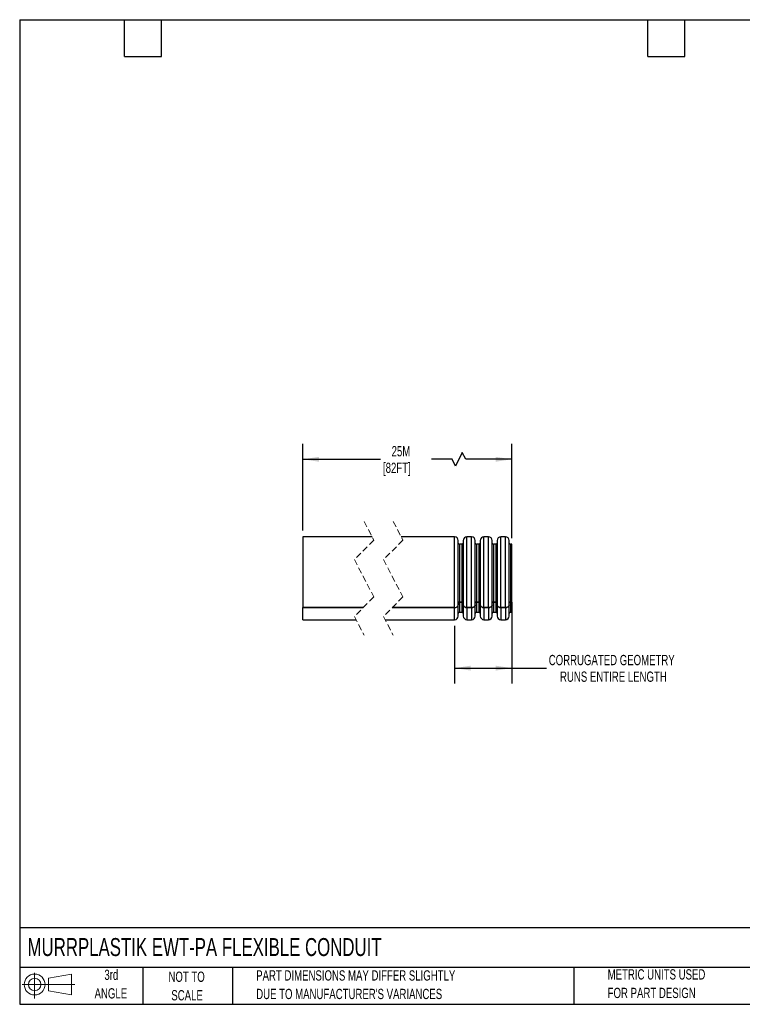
# Model space of a CAD drawing. Header units: millimetres. Extents: x 13 to 546, y 13 to 419.
# Tile 1 of 4: x 13 to 311, y 13 to 419. Entities that reach past the tile are written whole.
import ezdxf

# ---------------------------------------------------------------- set-up
doc = ezdxf.new("R2010")
doc.units = ezdxf.units.MM
doc.header["$LTSCALE"] = 2
doc.linetypes.add('HIDDEN', pattern=[1.905, 1.27, -0.635])
doc.layers.add('DIMENSIONS', color=140, linetype='Continuous', lineweight=25)
doc.layers.add('TEXT', color=140, linetype='Continuous', lineweight=25)
doc.layers.add('SLD-DEFPOINTS', color=7, linetype='Continuous')
doc.styles.add('SLDTEXTSTYLE0', font='TXT', dxfattribs={"width": 0.7})
doc.dimstyles.new('SLDDIMSTYLE0', dxfattribs={"dimtxt": 4.316016, "dimasz": 6.604, "dimexe": 0, "dimexo": 0.0625, "dimgap": 1.079004, "dimtad": 0, "dimtih": 1, "dimtoh": 1, "dimrnd": 1e-09, "dimzin": 12, "dimdsep": 46, "dimtxsty": 'SLDTEXTSTYLE0', "dimsah": 1, "dimcen": 0.09, "dimadec": 0, "dimazin": 3, "dimtfac": 1, "dimtofl": 0, "dimtmove": 0, "dimatfit": 3, "dimfxl": 0, "dimfrac": 2, "dimtolj": 1, "dimtzin": 12, "dimarcsym": 0})

# ---------------------------------------------------------------- blocks, each defined once
blk = doc.blocks.new('Block11')
at = {"color": 7, "linetype": 'Continuous', "lineweight": 18}
for p, q in [((5.18, 10.62), (5.18, 0)), ((10.96, 8.33), (20.35, 10.06)), ((10.96, 3.19), (10.96, 8.33)), ((20.35, 10.06), (20.35, 1.46)), ((0, 5.76), (21.75, 5.76)), ((10.96, 3.19), (20.35, 1.46))]:
    blk.add_line(p, q, dxfattribs=at)
for radius in [4.3, 2.57]:
    blk.add_circle((5.18, 5.76), radius, dxfattribs=at)
blk = doc.blocks.new('Block12')
at = {"layer": 'SLD-DEFPOINTS'}
blk.add_blockref('Block11', (0, 0), dxfattribs=at)
blk = doc.blocks.new('SW_NOTE_0_2')
at = {"layer": 'TEXT', "color": 0, "char_height": 4.2333, "attachment_point": 1, "style": 'SLDTEXTSTYLE0'}
for s, insert in [('PART DIMENSIONS MAY DIFFER SLIGHTLY', (0, 5.46)), ("DUE TO MANUFACTURER'S VARIANCES", (0, -2.19))]:
    blk.add_mtext(s, dxfattribs=dict(at, insert=insert))
blk = doc.blocks.new('SW_NOTE_0_3')
at = {"layer": 'TEXT', "color": 0, "char_height": 4.233, "attachment_point": 2, "style": 'SLDTEXTSTYLE0'}
for s, insert in [('NOT TO', (10.52, 5.46)), ('SCALE', (10.71, -2.19))]:
    blk.add_mtext(s, dxfattribs=dict(at, insert=insert))
blk = doc.blocks.new('SW_NOTE_0_4')
at = {"layer": 'TEXT', "color": 0, "char_height": 4.233, "attachment_point": 2, "style": 'SLDTEXTSTYLE0'}
for s, insert in [('3rd', (4.63, 5.46)), ('ANGLE', (4.44, -2.19))]:
    blk.add_mtext(s, dxfattribs=dict(at, insert=insert))
blk = doc.blocks.new('SW_NOTE_0_5')
at = {"layer": 'TEXT', "color": 0, "char_height": 4.2333, "attachment_point": 1, "style": 'SLDTEXTSTYLE0'}
for s, insert in [('METRIC UNITS USED', (0, 5.46)), ('FOR PART DESIGN', (0, -2.19))]:
    blk.add_mtext(s, dxfattribs=dict(at, insert=insert))
blk = doc.blocks.new('_D')
at = {"layer": 'DIMENSIONS'}
for p, q in [((129.53, 208.2), (129.53, 244.01)), ((215.63, 205.1), (215.63, 244.01)), ((195.25, 240.48), (192.43, 234.83)), ((196.66, 237.66), (195.25, 240.48)), ((129.53, 237.66), (161.57, 237.66)), ((191.02, 237.66), (182.54, 237.66)), ((192.43, 234.83), (191.02, 237.66)), ((215.63, 237.66), (196.66, 237.66))]:
    blk.add_line(p, q, dxfattribs=at)
for points in [[(129.53, 237.66), (136.13, 236.64), (136.13, 238.67)], [(215.63, 237.66), (209.03, 238.67), (209.03, 236.64)]]:
    blk.add_solid(points, dxfattribs=at)
at = {"layer": 'DIMENSIONS', "char_height": 4.233, "attachment_point": 1, "style": 'SLDTEXTSTYLE0'}
for s, insert in [('25M', (166.09, 243.11)), ('[82FT]', (162.54, 236.25))]:
    blk.add_mtext(s, dxfattribs=dict(at, insert=insert))
blk = doc.blocks.new('_D_1')
at = {"layer": 'DIMENSIONS'}
for p, q in [((215.63, 176.65), (215.63, 145.11)), ((192.09, 168.92), (192.09, 145.11)), ((192.09, 151.46), (215.63, 151.46)), ((215.63, 151.46), (229.95, 151.46))]:
    blk.add_line(p, q, dxfattribs=at)
for points in [[(192.09, 151.46), (198.7, 150.44), (198.7, 152.47)], [(215.63, 151.46), (209.03, 152.47), (209.03, 150.44)]]:
    blk.add_solid(points, dxfattribs=at)
at = {"layer": 'DIMENSIONS', "char_height": 4.2333, "attachment_point": 1, "style": 'SLDTEXTSTYLE0'}
for s, insert in [('CORRUGATED GEOMETRY', (230.91, 156.91)), ('RUNS ENTIRE LENGTH', (235.56, 150.05))]:
    blk.add_mtext(s, dxfattribs=dict(at, insert=insert))

msp = doc.modelspace()

# ---------------------------------------------------------------- linework, layer by layer
at = {"color": 7, "linetype": 'HIDDEN', "lineweight": 18}
for p, q in [((154.748, 212.006), (158.748, 204.281)), ((166.748, 212.006), (170.748, 204.281)), ((158.748, 204.281), (150.748, 196.281)), ((170.748, 204.281), (162.748, 196.281)), ((150.748, 196.281), (158.748, 180.831)), ((162.748, 196.281), (170.748, 180.831)), ((158.748, 180.831), (150.748, 172.831)), ((170.748, 180.831), (162.748, 172.831)), ((150.748, 172.831), (154.748, 165.106)), ((162.748, 172.831), (166.748, 165.106))]:
    msp.add_line(p, q, dxfattribs=at)
for p, q in [((158.036, 205.656), (129.531, 205.656)), ((129.531, 205.656), (129.531, 176.475)), ((192.093, 205.656), (170.036, 205.656)), ((192.093, 176.475), (192.093, 205.656)), ((193.602, 203.052), (193.592, 204.169)), ((193.592, 177.526), (193.592, 204.169)), ((195.667, 204.169), (195.657, 203.052)), ((195.667, 204.169), (195.667, 177.526)), ((199.093, 205.656), (197.166, 205.656)), ((197.166, 176.475), (197.166, 205.656)), ((199.093, 176.475), (199.093, 205.656)), ((200.602, 203.052), (200.592, 204.169)), ((200.592, 177.526), (200.592, 204.169)), ((202.667, 204.169), (202.657, 203.052)), ((202.667, 204.169), (202.667, 177.526)), ((206.093, 205.656), (204.166, 205.656)), ((204.166, 176.475), (204.166, 205.656)), ((206.093, 176.475), (206.093, 205.656)), ((207.602, 203.052), (207.592, 204.169)), ((207.592, 177.526), (207.592, 204.169)), ((209.667, 204.169), (209.657, 203.052)), ((209.667, 204.169), (209.667, 177.526)), ((213.093, 205.656), (211.166, 205.656)), ((211.166, 176.475), (211.166, 205.656)), ((213.093, 176.475), (213.093, 205.656)), ((214.602, 203.052), (214.592, 204.169)), ((214.592, 177.526), (214.592, 204.169)), ((193.602, 178.315), (193.602, 203.052)), ((195.157, 202.556), (194.102, 202.556)), ((194.102, 202.556), (194.102, 178.665)), ((195.157, 178.665), (195.157, 202.556)), ((195.657, 203.052), (195.657, 178.315)), ((200.602, 178.315), (200.602, 203.052)), ((202.157, 202.556), (201.102, 202.556)), ((201.102, 202.556), (201.102, 178.665)), ((202.157, 178.665), (202.157, 202.556)), ((202.657, 203.052), (202.657, 178.315)), ((207.602, 178.315), (207.602, 203.052)), ((209.157, 202.556), (208.102, 202.556)), ((208.102, 202.556), (208.102, 178.665)), ((209.157, 178.665), (209.157, 202.556)), ((209.657, 203.052), (209.657, 178.315)), ((214.602, 178.315), (214.602, 203.052)), ((215.629, 202.556), (215.102, 202.556)), ((215.102, 202.556), (215.102, 178.665)), ((215.629, 178.665), (215.629, 202.556)), ((129.531, 176.475), (129.531, 176.465)), ((129.531, 176.475), (154.392, 176.475)), ((154.382, 176.465), (129.531, 176.465)), ((129.531, 171.456), (129.531, 176.465)), ((192.093, 176.465), (166.382, 176.465)), ((166.392, 176.475), (192.093, 176.475)), ((192.093, 171.456), (192.093, 176.465)), ((193.602, 178.315), (193.592, 177.526)), ((193.592, 172.943), (193.592, 177.516)), ((193.602, 174.061), (193.602, 177.403)), ((194.102, 178.665), (195.157, 178.665)), ((195.157, 178.657), (194.102, 178.657)), ((194.102, 178.657), (194.102, 174.556)), ((195.157, 174.556), (195.157, 178.657)), ((195.657, 178.315), (195.667, 177.526)), ((195.657, 177.392), (195.657, 174.061)), ((195.667, 177.516), (195.667, 172.943)), ((199.093, 176.475), (197.166, 176.475)), ((197.166, 176.465), (199.093, 176.465)), ((197.166, 176.465), (197.166, 171.456)), ((199.093, 176.465), (199.093, 171.456)), ((200.592, 177.526), (200.602, 178.315)), ((200.592, 172.943), (200.592, 177.516)), ((200.602, 174.061), (200.602, 177.436)), ((201.102, 178.665), (202.157, 178.665)), ((202.157, 178.657), (201.102, 178.657)), ((201.102, 178.657), (201.102, 174.556)), ((202.157, 174.556), (202.157, 178.657)), ((202.657, 178.315), (202.667, 177.526)), ((202.657, 177.392), (202.657, 174.061)), ((202.667, 177.516), (202.667, 172.943)), ((206.093, 176.475), (204.166, 176.475)), ((204.166, 176.465), (206.093, 176.465)), ((204.166, 176.465), (204.166, 171.456)), ((206.093, 176.465), (206.093, 171.456)), ((207.592, 177.526), (207.602, 178.315)), ((207.592, 172.943), (207.592, 177.516)), ((207.602, 174.061), (207.602, 177.436)), ((208.102, 178.665), (209.157, 178.665)), ((209.157, 178.657), (208.102, 178.657)), ((208.102, 178.657), (208.102, 174.556)), ((209.157, 174.556), (209.157, 178.657)), ((209.657, 178.315), (209.667, 177.526)), ((209.657, 177.392), (209.657, 174.061)), ((209.667, 177.516), (209.667, 172.943)), ((213.093, 176.475), (211.166, 176.475)), ((211.166, 176.465), (213.093, 176.465)), ((211.166, 176.465), (211.166, 171.456)), ((213.093, 176.465), (213.093, 171.456)), ((214.592, 177.526), (214.602, 178.315)), ((214.592, 172.943), (214.592, 177.516)), ((214.602, 174.061), (214.602, 177.436)), ((215.102, 178.665), (215.629, 178.665)), ((215.629, 178.657), (215.102, 178.657)), ((215.102, 178.657), (215.102, 174.556)), ((215.629, 178.657), (215.629, 178.665)), ((215.629, 178.657), (215.629, 174.556)), ((129.531, 171.456), (151.46, 171.456)), ((163.46, 171.456), (192.093, 171.456)), ((193.592, 172.943), (193.602, 174.061)), ((194.102, 174.556), (195.157, 174.556)), ((195.657, 174.061), (195.667, 172.943)), ((197.166, 171.456), (199.093, 171.456)), ((200.592, 172.943), (200.602, 174.061)), ((201.102, 174.556), (202.157, 174.556)), ((202.657, 174.061), (202.667, 172.943)), ((204.166, 171.456), (206.093, 171.456)), ((207.592, 172.943), (207.602, 174.061)), ((208.102, 174.556), (209.157, 174.556)), ((209.657, 174.061), (209.667, 172.943)), ((211.166, 171.456), (213.093, 171.456)), ((214.592, 172.943), (214.602, 174.061)), ((215.102, 174.556), (215.629, 174.556))]:
    msp.add_line(p, q)
for centre, radius, start, end in [((192.093, 204.156), 1.5, 0.50002, 89.99992), ((197.166, 204.156), 1.5, 90.00001, 179.49998), ((199.093, 204.156), 1.5, 0.50002, 89.99999), ((204.166, 204.156), 1.5, 90.00008, 179.49998), ((206.093, 204.156), 1.5, 0.50002, 89.99999), ((211.166, 204.156), 1.5, 90.00001, 179.49998), ((213.093, 204.156), 1.5, 0.50002, 89.99999), ((194.102, 203.056), 0.5, 180.50019, 269.99986), ((195.157, 203.056), 0.5, 270.00014, 359.49981), ((201.102, 203.056), 0.5, 180.50019, 269.99986), ((202.157, 203.056), 0.5, 270.00014, 359.49981), ((208.102, 203.056), 0.5, 180.49983, 270.00001), ((209.157, 203.056), 0.5, 269.99999, 359.50017), ((215.102, 203.056), 0.5, 180.49983, 270.00043), ((192.093, 172.956), 1.5, 270.00008, 359.49998), ((194.102, 174.056), 0.5, 90.00014, 179.49981), ((195.157, 174.056), 0.5, 0.50019, 89.99986), ((197.166, 172.956), 1.5, 180.50002, 269.99999), ((199.093, 172.956), 1.5, 270.00001, 359.49998), ((201.102, 174.056), 0.5, 90.00014, 179.49981), ((202.157, 174.056), 0.5, 0.50019, 89.99986), ((204.166, 172.956), 1.5, 180.50002, 269.99992), ((206.093, 172.956), 1.5, 270.00001, 359.49998), ((208.102, 174.056), 0.5, 89.99999, 179.50017), ((209.157, 174.056), 0.5, 0.49983, 90.00001), ((211.166, 172.956), 1.5, 180.50002, 269.99999), ((213.093, 172.956), 1.5, 270.00001, 359.49998), ((215.102, 174.056), 0.5, 89.99957, 179.50017)]:
    msp.add_arc(centre, radius, start, end)
for points, knots in [([(192.093, 176.475), (192.26, 176.487), (192.585, 176.508), (193.027, 176.682), (193.37, 176.943), (193.563, 177.247), (193.585, 177.45), (193.592, 177.526)], [0, 0, 0, 0, 0.2490698, 0.4846939, 0.6976279, 0.8872665, 1, 1, 1, 1]), ([(192.093, 176.465), (192.26, 176.476), (192.585, 176.498), (193.027, 176.672), (193.37, 176.933), (193.563, 177.238), (193.585, 177.441), (193.592, 177.516)], [0, 0, 0, 0, 0.2489927, 0.4845682, 0.6975058, 0.8872067, 1, 1, 1, 1]), ([(194.102, 178.665), (194.047, 178.662), (193.938, 178.654), (193.791, 178.597), (193.676, 178.509), (193.612, 178.408), (193.605, 178.34), (193.602, 178.315)], [0, 0, 0, 0, 0.2490707, 0.4846947, 0.6976281, 0.8872675, 1, 1, 1, 1]), ([(193.63, 178.417), (193.631, 178.419), (193.642, 178.464), (193.718, 178.535), (193.841, 178.613), (193.978, 178.651), (194.067, 178.655), (194.102, 178.657)], [0, 0, 0, 0, 0.0113508, 0.2497794, 0.5175117, 0.809363, 1, 1, 1, 1]), ([(195.657, 178.315), (195.65, 178.356), (195.637, 178.44), (195.544, 178.545), (195.417, 178.621), (195.281, 178.66), (195.192, 178.664), (195.157, 178.665)], [0, 0, 0, 0, 0.1800423, 0.3777244, 0.5997684, 0.8418605, 1, 1, 1, 1]), ([(195.157, 178.657), (195.212, 178.653), (195.32, 178.645), (195.47, 178.59), (195.544, 178.523), (195.579, 178.492)], [0, 0, 0, 0, 0.3584926, 0.6976699, 1, 1, 1, 1]), ([(197.166, 176.475), (196.999, 176.487), (196.674, 176.508), (196.232, 176.682), (195.889, 176.943), (195.696, 177.247), (195.674, 177.45), (195.667, 177.526)], [0, 0, 0, 0, 0.2490697, 0.4846937, 0.6976276, 0.8872665, 1, 1, 1, 1]), ([(195.667, 177.516), (195.686, 177.395), (195.727, 177.141), (196.004, 176.826), (196.386, 176.597), (196.793, 176.481), (197.061, 176.469), (197.166, 176.465)], [0, 0, 0, 0, 0.1801318, 0.3778563, 0.5998809, 0.8419093, 1, 1, 1, 1]), ([(200.592, 177.526), (200.573, 177.405), (200.532, 177.151), (200.255, 176.836), (199.873, 176.608), (199.466, 176.492), (199.198, 176.48), (199.093, 176.475)], [0, 0, 0, 0, 0.1800421, 0.3777251, 0.5997681, 0.8418589, 1, 1, 1, 1]), ([(199.093, 176.465), (199.26, 176.476), (199.585, 176.498), (200.027, 176.672), (200.37, 176.933), (200.563, 177.238), (200.585, 177.441), (200.592, 177.516)], [0, 0, 0, 0, 0.2489926, 0.484568, 0.6975054, 0.8872067, 1, 1, 1, 1]), ([(201.102, 178.665), (201.047, 178.662), (200.938, 178.654), (200.791, 178.597), (200.676, 178.509), (200.612, 178.408), (200.605, 178.34), (200.602, 178.315)], [0, 0, 0, 0, 0.2490684, 0.4846927, 0.6976286, 0.8872669, 1, 1, 1, 1]), ([(200.63, 178.417), (200.631, 178.419), (200.642, 178.464), (200.718, 178.535), (200.841, 178.613), (200.978, 178.651), (201.067, 178.655), (201.102, 178.657)], [0, 0, 0, 0, 0.0113499, 0.2497788, 0.5175114, 0.8093662, 1, 1, 1, 1]), ([(202.657, 178.315), (202.65, 178.356), (202.637, 178.44), (202.544, 178.545), (202.417, 178.621), (202.281, 178.66), (202.192, 178.664), (202.157, 178.665)], [0, 0, 0, 0, 0.1800423, 0.3777243, 0.5997684, 0.8418577, 1, 1, 1, 1]), ([(202.157, 178.657), (202.212, 178.653), (202.32, 178.645), (202.47, 178.59), (202.544, 178.523), (202.579, 178.492)], [0, 0, 0, 0, 0.3584963, 0.6976733, 1, 1, 1, 1]), ([(204.166, 176.475), (203.999, 176.487), (203.674, 176.508), (203.232, 176.682), (202.889, 176.943), (202.696, 177.247), (202.674, 177.45), (202.667, 177.526)], [0, 0, 0, 0, 0.2490698, 0.4846939, 0.6976279, 0.8872665, 1, 1, 1, 1]), ([(202.667, 177.516), (202.686, 177.395), (202.727, 177.141), (203.004, 176.826), (203.386, 176.597), (203.793, 176.481), (204.061, 176.469), (204.166, 176.465)], [0, 0, 0, 0, 0.1801316, 0.3778562, 0.5998817, 0.8419092, 1, 1, 1, 1]), ([(207.592, 177.526), (207.573, 177.405), (207.532, 177.151), (207.255, 176.836), (206.873, 176.608), (206.466, 176.492), (206.198, 176.48), (206.093, 176.475)], [0, 0, 0, 0, 0.1800418, 0.3777253, 0.5997682, 0.841858, 1, 1, 1, 1]), ([(206.093, 176.465), (206.26, 176.476), (206.585, 176.498), (207.027, 176.672), (207.37, 176.933), (207.563, 177.238), (207.585, 177.441), (207.592, 177.516)], [0, 0, 0, 0, 0.2489926, 0.4845688, 0.6975055, 0.8872067, 1, 1, 1, 1]), ([(208.102, 178.665), (208.047, 178.662), (207.938, 178.654), (207.791, 178.597), (207.676, 178.509), (207.612, 178.408), (207.605, 178.34), (207.602, 178.315)], [0, 0, 0, 0, 0.2490656, 0.48469, 0.697628, 0.8872678, 1, 1, 1, 1]), ([(207.63, 178.417), (207.631, 178.419), (207.642, 178.464), (207.718, 178.535), (207.841, 178.613), (207.978, 178.651), (208.067, 178.655), (208.102, 178.657)], [0, 0, 0, 0, 0.0113491, 0.2497783, 0.5175141, 0.8093659, 1, 1, 1, 1]), ([(209.657, 178.315), (209.65, 178.356), (209.637, 178.44), (209.544, 178.545), (209.417, 178.621), (209.281, 178.66), (209.192, 178.664), (209.157, 178.665)], [0, 0, 0, 0, 0.1800418, 0.3777241, 0.5997707, 0.8418604, 1, 1, 1, 1]), ([(209.157, 178.657), (209.212, 178.653), (209.32, 178.645), (209.47, 178.59), (209.544, 178.523), (209.579, 178.492)], [0, 0, 0, 0, 0.35848851, 0.69767319, 1, 1, 1, 1]), ([(211.166, 176.475), (210.999, 176.487), (210.674, 176.508), (210.232, 176.682), (209.889, 176.943), (209.696, 177.247), (209.674, 177.45), (209.667, 177.526)], [0, 0, 0, 0, 0.2490705, 0.4846945, 0.6976277, 0.8872665, 1, 1, 1, 1]), ([(209.667, 177.516), (209.686, 177.395), (209.727, 177.141), (210.004, 176.826), (210.386, 176.597), (210.793, 176.481), (211.061, 176.469), (211.166, 176.465)], [0, 0, 0, 0, 0.1801315, 0.3778565, 0.599881, 0.8419093, 1, 1, 1, 1]), ([(214.592, 177.526), (214.573, 177.405), (214.532, 177.151), (214.255, 176.836), (213.873, 176.608), (213.466, 176.492), (213.198, 176.48), (213.093, 176.475)], [0, 0, 0, 0, 0.1800418, 0.3777253, 0.5997682, 0.8418571, 1, 1, 1, 1]), ([(213.093, 176.465), (213.26, 176.476), (213.585, 176.498), (214.027, 176.672), (214.37, 176.933), (214.563, 177.238), (214.585, 177.441), (214.592, 177.516)], [0, 0, 0, 0, 0.2489935, 0.4845688, 0.6975055, 0.8872067, 1, 1, 1, 1]), ([(215.102, 178.665), (215.047, 178.662), (214.938, 178.654), (214.791, 178.597), (214.676, 178.509), (214.612, 178.408), (214.605, 178.34), (214.602, 178.315)], [0, 0, 0, 0, 0.2490706, 0.4846945, 0.6976278, 0.8872671, 1, 1, 1, 1]), ([(214.63, 178.417), (214.631, 178.419), (214.642, 178.464), (214.718, 178.535), (214.841, 178.613), (214.978, 178.651), (215.067, 178.655), (215.102, 178.657)], [0, 0, 0, 0, 0.01134907, 0.24978116, 0.51750986, 0.80936024, 1, 1, 1, 1])]:
    msp.add_open_spline(points, degree=3, knots=knots)
at = {"layer": 'TEXT'}
for p, q in [((12.7, 419.1), (546.1, 419.1)), ((12.7, 419.1), (12.7, 12.7)), ((55.88, 403.86), (55.88, 419.1)), ((71.12, 403.86), (71.12, 419.1)), ((271.78, 403.86), (271.78, 419.1)), ((287.02, 403.86), (287.02, 419.1)), ((55.88, 403.86), (71.12, 403.86)), ((271.78, 403.86), (287.02, 403.86)), ((546.1, 44.252), (12.7, 44.252)), ((546.1, 27.94), (12.7, 27.94)), ((63.5, 27.94), (63.5, 12.7)), ((100.423, 27.94), (100.423, 12.7)), ((241.293, 27.94), (241.293, 12.7)), ((12.7, 12.7), (546.1, 12.7))]:
    msp.add_line(p, q, dxfattribs=at)

# ---------------------------------------------------------------- block references
at = {"layer": 'SLD-DEFPOINTS'}
msp.add_blockref('Block12', (13.676, 15.108), dxfattribs=at)
at = {"layer": 'TEXT'}
for name, p in [('SW_NOTE_0_4', (45.863, 21.53)), ('SW_NOTE_0_3', (71.019, 20.74)), ('SW_NOTE_0_2', (110.239, 21.278)), ('SW_NOTE_0_5', (255.209, 21.708))]:
    msp.add_blockref(name, p, dxfattribs=at)

# ---------------------------------------------------------------- texts
at = {"layer": 'TEXT', "insert": (15.931, 40.037), "char_height": 7.40833, "attachment_point": 1, "style": 'SLDTEXTSTYLE0'}
msp.add_mtext('MURRPLASTIK EWT-PA FLEXIBLE CONDUIT', dxfattribs=at)

# ---------------------------------------------------------------- dimensions: what is measured, and where the dimension line sits
at = {"layer": 'DIMENSIONS'}
dim = msp.add_linear_dim(base=(215.629, 237.656), p1=(129.531, 205.656), p2=(215.629, 202.556), angle=0, text='25M\\P[82FT]', dimstyle='SLDDIMSTYLE0', dxfattribs=at)
dim.commit()
dim.dimension.update_dxf_attribs({"geometry": '_D', "text_midpoint": (172.055, 237.656), "dimtype": 160})
dim = msp.add_linear_dim(base=(215.629, 151.456), p1=(192.093, 171.456), p2=(215.629, 179.187), text='CORRUGATED GEOMETRY\\PRUNS ENTIRE LENGTH', dimstyle='SLDDIMSTYLE0', dxfattribs=at)
dim.commit()
dim.dimension.update_dxf_attribs({"geometry": '_D_1', "text_midpoint": (267.703, 151.456), "dimtype": 160})

doc.saveas('drawing.dxf')
